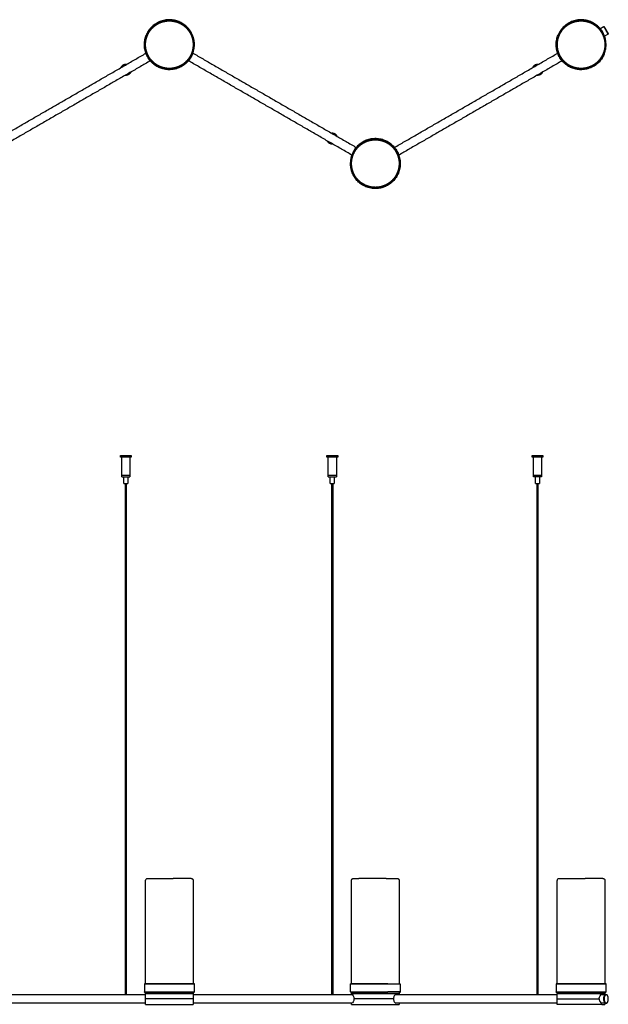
# Model space of a CAD drawing. Header units: millimetres. Extents: x -1480 to 1484, y -1111 to 1199.
# Tile 5 of 6: x 2 to 868, y -251 to 1199. Entities that reach past the tile are written whole.
import ezdxf

# ---------------------------------------------------------------- set-up
doc = ezdxf.new("R2010")
doc.units = ezdxf.units.MM
doc.layers.add('1', color=7, linetype='Continuous', true_color=0x000000)
doc.layers.add('Make2D$Visibile$Curve', color=7, linetype='Continuous', true_color=0x000000)

msp = doc.modelspace()

# ---------------------------------------------------------------- linework, layer by layer
at = {"layer": '1'}
msp.add_lwpolyline([(257, -251.1), (257.2, -250.9)], dxfattribs=at)
at = {"layer": '1', "extrusion": (0, 0, -1)}
for centre, radius, start, end in [((-190.3, -68.5), 3.04, 0.7118, 89.2882), ((-796.2, -68.2), 2.76, 354.7094, 95.2906)]:
    msp.add_arc(centre, radius, start, end, dxfattribs=at)
at = {"layer": 'Make2D$Visibile$Curve'}
for points in [[(868.4, 1177.7), (863.1, 1174.7)], [(257.3, -236.3), (490.4, -236.3)], [(858.8, -236.3), (865.1, -236.4)], [(490.4, -249.3), (257.3, -249.3)]]:
    msp.add_lwpolyline(points, dxfattribs=at)
for points, weights, degree, knots in [([(187.2, 1162.3), (187.2, 1169), (189.7, 1175.2), (192.3, 1181.9), (197.5, 1187.1), (202.6, 1192.2), (209.3, 1194.9), (215.5, 1197.3), (222.2, 1197.3), (228.9, 1197.3), (235.1, 1194.9), (241.8, 1192.2), (247, 1187.1), (252.1, 1181.9), (254.8, 1175.2), (257.2, 1169), (257.2, 1162.3)], [1, 0.926776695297, 0.890165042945, 0.853553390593, 0.853553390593, 0.853553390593, 0.890165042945, 0.926776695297, 1, 0.926776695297, 0.890165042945, 0.853553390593, 0.853553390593, 0.853553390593, 0.890165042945, 0.926776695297, 1], 2, [0, 0, 0, 13.35205, 13.35205, 27.849525, 27.849525, 42.346999, 42.346999, 55.699049, 55.699049, 69.051099, 69.051099, 83.548574, 83.548574, 98.046048, 98.046048, 111.398098, 111.398098, 111.398098]), ([(256.2, 1148.2), (270.2, 1182.2), (236.3, 1196.3), (202.3, 1210.3), (188.3, 1176.4)], [1, 0.707106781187, 1, 0.707106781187, 1], 2, [0, 0, 0, 73.5, 73.5, 147, 147, 147]), ([(188.5, 1176.3), (202.5, 1209.9), (236.2, 1196), (269.9, 1182), (255.9, 1148.4)], [1, 0.707106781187, 1, 0.707106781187, 1], 2, [0, 0, 0, 72.9, 72.9, 145.8, 145.8, 145.8]), ([(793.5, 1162.3), (793.5, 1169), (795.9, 1175.2), (798.6, 1181.9), (803.7, 1187.1), (808.8, 1192.2), (815.6, 1194.9), (821.8, 1197.3), (828.5, 1197.3), (835.1, 1197.3), (841.3, 1194.9), (848.1, 1192.2), (853.2, 1187.1), (858.3, 1181.9), (861, 1175.2), (863.5, 1169), (863.5, 1162.3)], [1, 0.926776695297, 0.890165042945, 0.853553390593, 0.853553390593, 0.853553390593, 0.890165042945, 0.926776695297, 1, 0.926776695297, 0.890165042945, 0.853553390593, 0.853553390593, 0.853553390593, 0.890165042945, 0.926776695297, 1], 2, [0, 0, 0, 13.35205, 13.35205, 27.849525, 27.849525, 42.346999, 42.346999, 55.699049, 55.699049, 69.051099, 69.051099, 83.548574, 83.548574, 98.046048, 98.046048, 111.398098, 111.398098, 111.398098]), ([(862.4, 1148.2), (876.5, 1182.2), (842.5, 1196.3), (808.6, 1210.3), (794.5, 1176.4)], [1, 0.707106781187, 1, 0.707106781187, 1], 2, [0, 0, 0, 73.5, 73.5, 147, 147, 147]), ([(862.1, 1148.4), (876.1, 1182), (842.4, 1196), (808.7, 1209.9), (794.8, 1176.3)], [1, 0.707106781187, 1, 0.707106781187, 1], 2, [-145.8, -145.8, -145.8, -72.9, -72.9, 0, 0, 0]), ([(256.2, 1148.2), (242.1, 1114.3), (208.1, 1128.4), (174.2, 1142.4), (188.3, 1176.4)], [1, 0.707106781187, 1, 0.707106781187, 1], 2, [0, 0, 0, 73.5, 73.5, 147, 147, 147]), ([(188.5, 1176.3), (174.6, 1142.6), (208.3, 1128.6), (241.9, 1114.7), (255.9, 1148.4)], [1, 0.707106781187, 1, 0.707106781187, 1], 2, [-145.8, -145.8, -145.8, -72.9, -72.9, 0, 0, 0]), ([(862.4, 1148.2), (848.3, 1114.3), (814.4, 1128.4), (780.4, 1142.4), (794.5, 1176.4)], [1, 0.707106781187, 1, 0.707106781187, 1], 2, [0, 0, 0, 73.5, 73.5, 147, 147, 147]), ([(794.8, 1176.3), (780.8, 1142.6), (814.5, 1128.6), (848.2, 1114.7), (862.1, 1148.4)], [1, 0.707106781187, 1, 0.707106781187, 1], 2, [-145.8, -145.8, -145.8, -72.9, -72.9, 0, 0, 0]), ([(257.2, 1162.3), (257.2, 1155.6), (254.8, 1149.4), (252.1, 1142.7), (247, 1137.6), (241.8, 1132.4), (235.1, 1129.8), (228.9, 1127.3), (222.2, 1127.3), (215.5, 1127.3), (209.3, 1129.8), (202.6, 1132.4), (197.5, 1137.6), (192.3, 1142.7), (189.7, 1149.4), (187.2, 1155.6), (187.2, 1162.3)], [1, 0.926776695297, 0.890165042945, 0.853553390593, 0.853553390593, 0.853553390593, 0.890165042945, 0.926776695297, 1, 0.926776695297, 0.890165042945, 0.853553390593, 0.853553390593, 0.853553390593, 0.890165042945, 0.926776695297, 1], 2, [0, 0, 0, 13.35205, 13.35205, 27.849525, 27.849525, 42.346999, 42.346999, 55.699049, 55.699049, 69.051099, 69.051099, 83.548574, 83.548574, 98.046048, 98.046048, 111.398098, 111.398098, 111.398098]), ([(863.5, 1162.3), (863.5, 1155.6), (861, 1149.4), (858.3, 1142.7), (853.2, 1137.6), (848.1, 1132.4), (841.3, 1129.8), (835.1, 1127.3), (828.5, 1127.3), (821.8, 1127.3), (815.6, 1129.8), (808.8, 1132.4), (803.7, 1137.6), (798.6, 1142.7), (795.9, 1149.4), (793.5, 1155.6), (793.5, 1162.3)], [1, 0.926776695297, 0.890165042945, 0.853553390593, 0.853553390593, 0.853553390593, 0.890165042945, 0.926776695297, 1, 0.926776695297, 0.890165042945, 0.853553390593, 0.853553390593, 0.853553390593, 0.890165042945, 0.926776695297, 1], 2, [0, 0, 0, 13.35205, 13.35205, 27.849525, 27.849525, 42.346999, 42.346999, 55.699049, 55.699049, 69.051099, 69.051099, 83.548574, 83.548574, 98.046048, 98.046048, 111.398098, 111.398098, 111.398098]), ([(158.9, 1133.1), (158.5, 1133.1), (158.1, 1133.1), (152.9, 1133.1), (150.8, 1128.5)], [0.962426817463, 0.979823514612, 1, 0.789494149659, 0.881574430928], 2, [-17.102189, -17.102189, -17.102189, -16, -16, -4.500609, -4.500609, -4.500609]), ([(765.1, 1133.1), (764.7, 1133.1), (764.3, 1133.1), (759.2, 1133.1), (757, 1128.4)], [0.962614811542, 0.979932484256, 1, 0.78909678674, 0.881923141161], 2, [-17.096237, -17.096237, -17.096237, -16, -16, -4.478902, -4.478902, -4.478902]), ([(165.4, 1121.8), (163.2, 1117.1), (158.1, 1117.1), (157.7, 1117.1), (157.3, 1117.2)], [0.881928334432, 0.789090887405, 1, 0.980049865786, 0.962817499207], 2, [4.47858, 4.47858, 4.47858, 16, 16, 17.089824, 17.089824, 17.089824]), ([(771.6, 1121.9), (769.5, 1117.1), (764.3, 1117.1), (763.9, 1117.1), (763.5, 1117.2)], [0.882336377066, 0.788629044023, 1, 0.979956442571, 0.962656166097], 2, [4.453351, 4.453351, 4.453351, 16, 16, 17.094928, 17.094928, 17.094928]), ([(469.4, 1027.1), (467.2, 1031.8), (462.1, 1031.8), (461.7, 1031.8), (461.3, 1031.8)], [0.881904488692, 0.789117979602, 1, 0.979968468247, 0.962676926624], 2, [-27.51994, -27.51994, -27.51994, -16, -16, -14.905729, -14.905729, -14.905729]), ([(462.9, 1015.9), (462.5, 1015.8), (462.1, 1015.8), (456.9, 1015.8), (454.8, 1020.6)], [0.961826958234, 0.979475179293, 1, 0.789132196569, 0.881891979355], 2, [14.878782, 14.878782, 14.878782, 16, 16, 27.519163, 27.519163, 27.519163]), ([(554.6, 1009.6), (532.3, 1038.7), (503.1, 1016.4), (473.9, 994), (496.3, 964.8)], [1, 0.707106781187, 1, 0.707106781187, 1], 2, [0, 0, 0, 73.5, 73.5, 147, 147, 147]), ([(496.6, 965), (474.4, 993.9), (503.3, 1016.1), (532.2, 1038.3), (554.4, 1009.4)], [1, 0.707106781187, 1, 0.707106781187, 1], 2, [0, 0, 0, 72.9, 72.9, 145.8, 145.8, 145.8]), ([(508, 956.9), (502.2, 960.2), (498, 965.5), (493.5, 971.1), (491.7, 978.1), (489.8, 985.1), (490.9, 992.3), (491.8, 998.9), (495.2, 1004.7), (498.5, 1010.5), (503.7, 1014.6), (509.4, 1019.1), (516.4, 1021), (523.4, 1022.9), (530.6, 1021.8), (537.2, 1020.9), (543, 1017.5)], [1, 0.926776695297, 0.890165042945, 0.853553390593, 0.853553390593, 0.853553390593, 0.890165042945, 0.926776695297, 1, 0.926776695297, 0.890165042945, 0.853553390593, 0.853553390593, 0.853553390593, 0.890165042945, 0.926776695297, 1], 2, [0, 0, 0, 13.35205, 13.35205, 27.849525, 27.849525, 42.346999, 42.346999, 55.699049, 55.699049, 69.051099, 69.051099, 83.548574, 83.548574, 98.046048, 98.046048, 111.398098, 111.398098, 111.398098]), ([(543, 1017.5), (548.8, 1014.2), (552.9, 1008.9), (557.4, 1003.3), (559.3, 996.3), (561.2, 989.3), (560.1, 982.1), (559.1, 975.5), (555.8, 969.7), (552.5, 963.9), (547.2, 959.8), (541.5, 955.3), (534.5, 953.4), (527.5, 951.5), (520.4, 952.6), (513.8, 953.6), (508, 956.9)], [1, 0.926776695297, 0.890165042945, 0.853553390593, 0.853553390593, 0.853553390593, 0.890165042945, 0.926776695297, 1, 0.926776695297, 0.890165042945, 0.853553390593, 0.853553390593, 0.853553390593, 0.890165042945, 0.926776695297, 1], 2, [0, 0, 0, 13.35205, 13.35205, 27.849525, 27.849525, 42.346999, 42.346999, 55.699049, 55.699049, 69.051099, 69.051099, 83.548574, 83.548574, 98.046048, 98.046048, 111.398098, 111.398098, 111.398098]), ([(554.6, 1009.6), (577, 980.4), (547.8, 958), (518.7, 935.7), (496.3, 964.8)], [1, 0.707106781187, 1, 0.707106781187, 1], 2, [0, 0, 0, 73.5, 73.5, 147, 147, 147]), ([(496.6, 965), (518.7, 936.1), (547.7, 958.3), (576.6, 980.5), (554.4, 1009.4)], [1, 0.707106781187, 1, 0.707106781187, 1], 2, [-145.8, -145.8, -145.8, -72.9, -72.9, 0, 0, 0]), ([(150.1, 557.1), (150.1, 557.1), (158.1, 557.1), (166.1, 557.1), (166.1, 557.1)], [1, 0.707106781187, 1, 0.707106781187, 1], 2, [-32, -32, -32, -16, -16, 0, 0, 0]), ([(166.1, 555.1), (166.1, 555.1), (158.1, 555.1), (150.1, 555.1), (150.1, 555.1)], [1, 0.707106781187, 1, 0.707106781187, 1], 2, [-32, -32, -32, -16, -16, 0, 0, 0]), ([(454.1, 557.1), (454.1, 557.1), (462.1, 557.1), (470.1, 557.1), (470.1, 557.1)], [1, 0.707106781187, 1, 0.707106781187, 1], 2, [-32, -32, -32, -16, -16, 0, 0, 0]), ([(470.1, 555.1), (470.1, 555.1), (462.1, 555.1), (454.1, 555.1), (454.1, 555.1)], [1, 0.707106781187, 1, 0.707106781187, 1], 2, [-32, -32, -32, -16, -16, 0, 0, 0]), ([(756.3, 557.1), (756.3, 557.1), (764.3, 557.1), (772.3, 557.1), (772.3, 557.1)], [1, 0.707106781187, 1, 0.707106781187, 1], 2, [-32, -32, -32, -16, -16, 0, 0, 0]), ([(772.3, 555.1), (772.3, 555.1), (764.3, 555.1), (756.3, 555.1), (756.3, 555.1)], [1, 0.707106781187, 1, 0.707106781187, 1], 2, [-32, -32, -32, -16, -16, 0, 0, 0]), ([(152.1, 528.3), (152.1, 528.3), (158.1, 528.3), (164.1, 528.3), (164.1, 528.3)], [1, 0.707106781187, 1, 0.707106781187, 1], 2, [0, 0, 0, 12, 12, 24, 24, 24]), ([(164.1, 528.1), (164.1, 528.1), (158.1, 528.1), (152.1, 528.1), (152.1, 528.1)], [1, 0.707106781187, 1, 0.707106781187, 1], 2, [0, 0, 0, 12, 12, 24, 24, 24]), ([(152.1, 526.1), (152.1, 526.1), (158.1, 526.1), (164.1, 526.1), (164.1, 526.1)], [1, 0.707106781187, 1, 0.707106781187, 1], 2, [0, 0, 0, 12, 12, 24, 24, 24]), ([(456.1, 528.3), (456.1, 528.3), (462.1, 528.3), (468.1, 528.3), (468.1, 528.3)], [1, 0.707106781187, 1, 0.707106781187, 1], 2, [0, 0, 0, 12, 12, 24, 24, 24]), ([(468.1, 528.1), (468.1, 528.1), (462.1, 528.1), (456.1, 528.1), (456.1, 528.1)], [1, 0.707106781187, 1, 0.707106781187, 1], 2, [0, 0, 0, 12, 12, 24, 24, 24]), ([(456.1, 526.1), (456.1, 526.1), (462.1, 526.1), (468.1, 526.1), (468.1, 526.1)], [1, 0.707106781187, 1, 0.707106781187, 1], 2, [0, 0, 0, 12, 12, 24, 24, 24]), ([(758.3, 528.3), (758.3, 528.3), (764.3, 528.3), (770.3, 528.3), (770.3, 528.3)], [1, 0.707106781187, 1, 0.707106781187, 1], 2, [0, 0, 0, 12, 12, 24, 24, 24]), ([(770.3, 528.1), (770.3, 528.1), (764.3, 528.1), (758.3, 528.1), (758.3, 528.1)], [1, 0.707106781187, 1, 0.707106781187, 1], 2, [0, 0, 0, 12, 12, 24, 24, 24]), ([(770.3, 526.1), (770.3, 526.1), (764.3, 526.1), (758.3, 526.1), (758.3, 526.1)], [1, 0.707106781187, 1, 0.707106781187, 1], 2, [-24, -24, -24, -12, -12, 0, 0, 0]), ([(155.1, 516.1), (155.1, 516.1), (158.1, 516.1), (161.1, 516.1), (161.1, 516.1)], [1, 0.707106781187, 1, 0.707106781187, 1], 2, [0, 0, 0, 6, 6, 12, 12, 12]), ([(459.1, 516.1), (459.1, 516.1), (462.1, 516.1), (465.1, 516.1), (465.1, 516.1)], [1, 0.707106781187, 1, 0.707106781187, 1], 2, [0, 0, 0, 6, 6, 12, 12, 12]), ([(761.3, 516.1), (761.3, 516.1), (764.3, 516.1), (767.3, 516.1), (767.3, 516.1)], [1, 0.707106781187, 1, 0.707106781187, 1], 2, [0, 0, 0, 6, 6, 12, 12, 12]), ([(222.2, -65.4), (223.2, -65.4), (224.1, -65.4), (226.1, -65.4), (228, -65.4)], [1, 0.987796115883, 0.976609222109, 0.95423543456, 0.935929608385], 2, [64, 64, 64, 65.908914, 65.908914, 69.858507, 69.858507, 69.858507]), ([(254.2, -65.4), (255.5, -65.4), (256.3, -66.3), (257.2, -67.2), (257.2, -68.4)], [1, 0.853553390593, 0.853553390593, 0.853553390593, 1], 2, [0, 0, 0, 2.485281, 2.485281, 4.970563, 4.970563, 4.970563]), ([(490.5, -68.4), (490.5, -67.7), (490.8, -66.9), (491.3, -66.3), (491.6, -66), (492, -65.8), (492.5, -65.6), (492.7, -65.5), (493.1, -65.5), (493.3, -65.5), (493.5, -65.4)], [0.868360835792, 0.783581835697, 0.741192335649, 0.741192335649, 0.741192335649, 0.741192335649, 0.741192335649, 0.741192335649, 0.741192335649, 0.741192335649, 0.741192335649], 3, [0, 0, 0, 0, 2.417232, 2.417232, 2.417232, 3.72561, 3.72561, 4.344909, 4.344909, 4.781772, 4.781772, 4.781772, 4.781772]), ([(493.5, -65.4), (498.2, -65.4), (498.8, -65.4), (499.8, -65.4), (501.1, -65.4)], [1, 0.987796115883, 0.976609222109, 0.95423543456, 0.935929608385], 2, [64, 64, 64, 65.908914, 65.908914, 69.858507, 69.858507, 69.858507]), ([(541.5, -65.4), (542.3, -65.4), (543.1, -65.4), (544.7, -65.4), (557.5, -65.4)], [1, 0.987796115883, 0.976609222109, 0.95423543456, 0.935929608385], 2, [36.955393, 36.955393, 36.955393, 38.864307, 38.864307, 42.8139, 42.8139, 42.8139]), ([(557.5, -65.4), (557.5, -65.4), (557.9, -65.5), (558.2, -65.5), (558.4, -65.6), (559, -65.8), (559.3, -66), (559.6, -66.3), (560.2, -66.9), (560.5, -67.7), (560.5, -68.4)], [1, 1, 1, 1, 1, 1, 1, 1, 1, 1.05719095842, 1.17157287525], 3, [0, 0, 0, 0, 0.306089, 0.306089, 0.967741, 0.967741, 2.365594, 2.365594, 2.365594, 4.782826, 4.782826, 4.782826, 4.782826]), ([(828.4, -65.4), (829.4, -65.4), (830.4, -65.4), (832.3, -65.4), (834.3, -65.4)], [1, 0.987796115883, 0.976609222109, 0.95423543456, 0.935929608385], 2, [64, 64, 64, 65.908914, 65.908914, 69.858507, 69.858507, 69.858507]), ([(860.4, -65.4), (861.7, -65.4), (862.6, -66.3), (863.4, -67.2), (863.4, -68.4)], [1, 0.853553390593, 0.853553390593, 0.853553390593, 1], 2, [0, 0, 0, 2.485281, 2.485281, 4.970563, 4.970563, 4.970563]), ([(259, -220.8), (259, -220.8), (222.2, -220.8), (185.5, -220.8), (185.5, -220.8)], [1, 0.707106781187, 1, 0.707106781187, 1], 2, [0, 0, 0, 73.5, 73.5, 147, 147, 147]), ([(185.8, -220.5), (185.8, -220.5), (222.2, -220.5), (258.7, -220.5), (258.7, -220.5)], [1, 0.707106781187, 1, 0.707106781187, 1], 2, [-145.8, -145.8, -145.8, -72.9, -72.9, 0, 0, 0]), ([(543.8, -220.8), (512, -220.8), (493.6, -220.8), (488.7, -220.8), (488.7, -220.8)], [1, 0.707106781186, 1, 0.90012054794, 0.868360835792], 2, [0, 0, 0, 73.5, 73.5, 98.564219, 98.564219, 98.564219]), ([(489, -220.5), (489, -220.5), (493.9, -220.5), (512.1, -220.5), (543.7, -220.5)], [0.868360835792, 0.90012054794, 1, 0.707106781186, 1], 2, [-97.759613, -97.759613, -97.759613, -72.9, -72.9, 0, 0, 0]), ([(865.2, -220.8), (865.2, -220.8), (828.4, -220.8), (791.7, -220.8), (791.7, -220.8)], [1, 0.707106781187, 1, 0.707106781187, 1], 2, [0, 0, 0, 73.5, 73.5, 147, 147, 147]), ([(792, -220.5), (792, -220.5), (828.4, -220.5), (864.9, -220.5), (864.9, -220.5)], [1, 0.707106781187, 1, 0.707106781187, 1], 2, [-145.8, -145.8, -145.8, -72.9, -72.9, 0, 0, 0]), ([(185.5, -232.5), (185.5, -232.5), (222.2, -232.5), (259, -232.5), (259, -232.5)], [1, 0.707106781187, 1, 0.707106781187, 1], 2, [0, 0, 0, 73.5, 73.5, 147, 147, 147]), ([(191.7, -242.8), (190.9, -242.8), (190.2, -242.8), (187, -242.8), (187, -242.8)], [1, 0.998981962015, 1, 0.949481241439, 0.944654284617], 2, [0, 0, 0, 3.2709, 3.2709, 19.740035, 19.740035, 19.740035]), ([(257.4, -242.8), (257.4, -242.8), (252.7, -242.8), (244.6, -242.8), (228.7, -242.8), (222.2, -242.8), (215.7, -242.8), (199.8, -242.8), (191.7, -242.8)], [0.95638072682, 0.944616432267, 1, 0.908639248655, 1, 0.98281971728, 1, 0.908103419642, 1], 2, [12.746893, 12.746893, 12.746893, 32.369564, 32.369564, 64.739128, 64.739128, 77.966376, 77.966376, 110.355066, 110.355066, 110.355066]), ([(191.9, -234.8), (202, -234.8), (222.2, -234.8), (242.4, -234.8), (252.5, -234.8), (257.2, -234.8), (257.2, -234.8)], [1, 0.86602577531, 1, 0.866025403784, 1, 0.933004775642, 0.93301270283], 2, [-121.269986, -121.269986, -121.269986, -80.846705, -80.846705, -40.423352, -40.423352, -20.209285, -20.209285, -20.209285]), ([(192.1, -234.5), (205.4, -234.5), (231.2, -234.5), (257, -234.5), (257, -234.5)], [1, 0.793353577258, 1, 0.793353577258, 1], 2, [0, 0, 0, 53.329183, 53.329183, 106.658365, 106.658365, 106.658365]), ([(488.7, -232.5), (488.7, -232.5), (493.6, -232.5), (512, -232.5), (543.8, -232.5)], [0.868360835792, 0.90012054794, 1, 0.707106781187, 1], 2, [48.435781, 48.435781, 48.435781, 73.5, 73.5, 147, 147, 147]), ([(490.5, -234.8), (490.5, -234.8), (495.2, -234.8), (505.3, -234.8), (525.5, -234.8), (545.7, -234.8), (555.8, -234.8)], [0.933012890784, 0.933027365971, 1, 0.866025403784, 1, 0.866025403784, 1], 2, [-101.053977, -101.053977, -101.053977, -80.846705, -80.846705, -40.423352, -40.423352, 0, 0, 0]), ([(490.7, -234.5), (490.7, -234.5), (500.9, -234.5), (519.7, -234.5), (542.8, -234.5)], [0.90052205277, 0.876744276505, 1, 0.793353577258, 1], 2, [21.520614, 21.520614, 21.520614, 53.329183, 53.329183, 106.658365, 106.658365, 106.658365]), ([(552.2, -242.8), (541.7, -242.8), (525.5, -242.8), (510.6, -242.8), (494.1, -242.8)], [1, 0.908639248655, 1, 0.915341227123, 0.987579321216], 2, [-110.355066, -110.355066, -110.355066, -77.985502, -77.985502, -47.990482, -47.990482, -47.990482]), ([(791.7, -232.5), (791.7, -232.5), (828.4, -232.5), (865.2, -232.5), (865.2, -232.5)], [1, 0.707106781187, 1, 0.707106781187, 1], 2, [0, 0, 0, 73.5, 73.5, 147, 147, 147]), ([(793.3, -242.9), (793.3, -242.9), (795.3, -242.9), (797.5, -242.9), (801.8, -242.9), (812.4, -242.9), (828.6, -242.9), (844.7, -242.9), (855.2, -242.9)], [0.955993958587, 0.963525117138, 1, 0.98281971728, 1, 0.908639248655, 1, 0.908639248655, 1], 2, [-90.755968, -90.755968, -90.755968, -77.914425, -77.914425, -64.679068, -64.679068, -32.339534, -32.339534, 0, 0, 0]), ([(798.2, -234.8), (808.3, -234.8), (828.5, -234.8), (848.7, -234.8), (858.8, -234.8)], [1, 0.866025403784, 1, 0.866025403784, 1], 2, [-80.846705, -80.846705, -80.846705, -40.423352, -40.423352, 0, 0, 0]), ([(863.2, -234.5), (863.2, -234.5), (837.4, -234.5), (811.7, -234.5), (798.4, -234.5)], [1, 0.793353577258, 1, 0.793353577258, 1], 2, [-106.658365, -106.658365, -106.658365, -53.329183, -53.329183, 0, 0, 0]), ([(865.1, -249.4), (861.9, -249.4), (861.9, -242.9), (861.9, -236.4), (865.1, -236.4)], [1, 0.707106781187, 1, 0.707106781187, 1], 2, [0, 0, 0, 13, 13, 26, 26, 26]), ([(865.4, -236.7), (862.3, -236.7), (862.3, -242.9), (862.3, -249.1), (865.4, -249.1)], [1, 0.707106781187, 1, 0.707106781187, 1], 2, [-24.8, -24.8, -24.8, -12.4, -12.4, 0, 0, 0]), ([(867.2, -248), (868.5, -246.1), (868.5, -242.9), (868.5, -239.7), (867.2, -237.8)], [0.859744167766, 0.823443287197, 1, 0.823443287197, 0.859744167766], 2, [-19.874749, -19.874749, -19.874749, -12.4, -12.4, -4.925251, -4.925251, -4.925251]), ([(191.9, -250.9), (209.4, -250.9), (239.7, -250.9), (257.2, -250.9), (257.2, -250.9)], [1, 0.707106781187, 1, 0.806995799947, 0.86835475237], 2, [0, 0, 0, 70.0153, 70.0153, 116.152412, 116.152412, 116.152412]), ([(490.5, -250.9), (490.5, -250.9), (508, -250.9), (538.3, -250.9), (555.8, -250.9)], [0.868334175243, 0.807028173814, 1, 0.707106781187, 1], 2, [23.885928, 23.885928, 23.885928, 70.0153, 70.0153, 140.030601, 140.030601, 140.030601]), ([(858.8, -250.9), (848.7, -250.9), (828.5, -250.9), (808.2, -250.9), (798.1, -250.9)], [1, 0.865741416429, 1, 0.865741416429, 1], 2, [-80.952733, -80.952733, -80.952733, -40.476366, -40.476366, 0, 0, 0])]:
    msp.add_rational_spline(points, weights, degree=degree, knots=knots, dxfattribs=at)
for points, degree in [([(856.6, 1186), (859.2, 1187.5), (861.9, 1189)], 2), ([(861.9, 1189), (862.1, 1188.9), (862.3, 1188.9)], 2), ([(868.5, 1178.2), (868.4, 1177.9), (868.4, 1177.7)], 2), ([(-52.7, 1010.9), (67.5, 1080.3), (187.7, 1149.7)], 2), ([(256.8, 1149.9), (377.1, 1080.4), (497.4, 1011)], 2), ([(553.5, 1010.9), (673.9, 1080.4), (794.2, 1149.9)], 2), ([(194.2, 1138.5), (74, 1069.1), (-46.2, 999.7)], 2), ([(490.9, 999.7), (370.6, 1069.2), (250.3, 1138.6)], 2), ([(800.5, 1138.5), (680.3, 1069.1), (560.1, 999.7)], 2), ([(150.1, 555.1), (150.1, 556.1), (150.1, 557.1)], 2), ([(152.1, 528.3), (152.1, 541.7), (152.1, 555.1)], 2), ([(164.1, 555.1), (164.1, 541.7), (164.1, 528.3)], 2), ([(166.1, 557.1), (166.1, 556.1), (166.1, 555.1)], 2), ([(454.1, 555.1), (454.1, 556.1), (454.1, 557.1)], 2), ([(456.1, 528.3), (456.1, 541.7), (456.1, 555.1)], 2), ([(468.1, 555.1), (468.1, 541.7), (468.1, 528.3)], 2), ([(470.1, 557.1), (470.1, 556.1), (470.1, 555.1)], 2), ([(756.3, 555.1), (756.3, 556.1), (756.3, 557.1)], 2), ([(758.3, 528.3), (758.3, 541.7), (758.3, 555.1)], 2), ([(770.3, 555.1), (770.3, 541.7), (770.3, 528.3)], 2), ([(772.3, 557.1), (772.3, 556.1), (772.3, 555.1)], 2), ([(152.1, 526.1), (152.1, 527.1), (152.1, 528.1)], 2), ([(155.1, 516.1), (155.1, 521.1), (155.1, 526.1)], 2), ([(161.1, 526.1), (161.1, 521.1), (161.1, 516.1)], 2), ([(164.1, 528.1), (164.1, 527.1), (164.1, 526.1)], 2), ([(456.1, 526.1), (456.1, 527.1), (456.1, 528.1)], 2), ([(459.1, 516.1), (459.1, 521.1), (459.1, 526.1)], 2), ([(465.1, 526.1), (465.1, 521.1), (465.1, 516.1)], 2), ([(468.1, 528.1), (468.1, 527.1), (468.1, 526.1)], 2), ([(758.3, 526.1), (758.3, 527.1), (758.3, 528.1)], 2), ([(761.3, 516.1), (761.3, 521.1), (761.3, 526.1)], 2), ([(767.3, 526.1), (767.3, 521.1), (767.3, 516.1)], 2), ([(770.3, 528.1), (770.3, 527.1), (770.3, 526.1)], 2), ([(157.5, -236.3), (157.5, 139.9), (157.5, 516.1)], 2), ([(158.7, 516.1), (158.7, 139.9), (158.7, -236.3)], 2), ([(461.5, -236.3), (461.5, 139.9), (461.5, 516.1)], 2), ([(462.7, 516.1), (462.7, 139.9), (462.7, -236.3)], 2), ([(763.7, -236.3), (763.7, 139.9), (763.7, 516.1)], 2), ([(764.9, 516.1), (764.9, 139.9), (764.9, -236.3)], 2), ([(187.2, -220.5), (187.2, -144.5), (187.2, -68.4)], 2), ([(257.2, -68.4), (257.2, -144.5), (257.2, -220.5)], 2), ([(490.5, -220.5), (490.5, -144.5), (490.5, -68.4)], 2), ([(560.5, -68.4), (560.5, -144.5), (560.5, -220.5)], 2), ([(793.4, -220.5), (793.4, -144.5), (793.4, -68.4)], 2), ([(863.4, -68.4), (863.4, -144.5), (863.4, -220.5)], 2), ([(185.8, -220.5), (185.6, -220.7), (185.5, -220.8)], 2), ([(185.5, -220.8), (185.5, -226.7), (185.5, -232.5)], 2), ([(258.7, -220.5), (258.8, -220.7), (259, -220.8)], 2), ([(259, -232.5), (259, -226.7), (259, -220.8)], 2), ([(488.7, -220.8), (488.9, -220.7), (489, -220.5)], 2), ([(488.7, -232.5), (488.7, -226.7), (488.7, -220.8)], 2), ([(561.9, -220.5), (562.1, -220.7), (562.2, -220.8)], 2), ([(562.2, -220.8), (562.2, -226.7), (562.2, -232.5)], 2), ([(791.7, -220.8), (791.8, -220.7), (792, -220.5)], 2), ([(791.7, -220.8), (791.7, -226.7), (791.7, -232.5)], 2), ([(864.9, -220.5), (865, -220.7), (865.2, -220.8)], 2), ([(865.2, -232.5), (865.2, -226.7), (865.2, -220.8)], 2), ([(-50.4, -236.3), (68.4, -236.3), (187.2, -236.3)], 2), ([(187.5, -234.5), (186.5, -233.5), (185.5, -232.5)], 2), ([(187, -242.8), (187.1, -238.8), (187.2, -234.8)], 2), ([(187.2, -250.9), (187.1, -246.9), (187, -242.8)], 2), ([(187.2, -234.8), (187.3, -234.7), (187.4, -234.6), (187.5, -234.5)], 3), ([(259, -232.5), (258, -233.5), (257, -234.5)], 2), ([(257, -234.5), (257, -234.6), (257.1, -234.7), (257.2, -234.8)], 3), ([(257.2, -234.8), (257.3, -238.8), (257.4, -242.8)], 2), ([(257.4, -242.8), (257.3, -246.9), (257.2, -250.9)], 2), ([(490.7, -234.5), (490.1, -233.9), (489.4, -233.2), (488.7, -232.5)], 3), ([(490.4, -236.3), (490.4, -235.6), (490.5, -234.8)], 2), ([(490.5, -234.8), (490.5, -234.7), (490.6, -234.6), (490.7, -234.5)], 3), ([(555.8, -236.3), (674.6, -236.3), (793.4, -236.3)], 2), ([(562.2, -232.5), (561.2, -233.5), (560.2, -234.5)], 2), ([(560.2, -234.5), (560.3, -234.6), (560.4, -234.7), (560.5, -234.8)], 3), ([(560.5, -234.8), (560.5, -235.6), (560.5, -236.3)], 2), ([(793.7, -234.5), (792.7, -233.5), (791.7, -232.5)], 2), ([(793.2, -242.9), (793.3, -238.9), (793.4, -234.8)], 2), ([(793.4, -250.9), (793.3, -246.9), (793.2, -242.9)], 2), ([(793.4, -234.8), (793.5, -234.7), (793.6, -234.6), (793.7, -234.5)], 3), ([(865.2, -232.5), (864.2, -233.5), (863.2, -234.5)], 2), ([(863.2, -234.5), (863.3, -234.6), (863.4, -234.7), (863.5, -234.8)], 3), ([(863.5, -234.8), (863.5, -235.6), (863.5, -236.4)], 2), ([(187.2, -249.3), (68.4, -249.3), (-50.4, -249.3)], 2), ([(490.5, -250.9), (490.4, -250.1), (490.4, -249.3)], 2), ([(793.4, -249.3), (674.6, -249.3), (555.8, -249.3)], 2), ([(560.5, -249.3), (560.5, -250.1), (560.5, -250.9)], 2), ([(865.1, -249.4), (862, -249.4), (858.9, -249.4)], 2), ([(863.5, -249.4), (863.5, -250.1), (863.5, -250.9)], 2)]:
    msp.add_open_spline(points, degree=degree, dxfattribs=at)
for points, weights in [([(865.1, 1183.4), (861.9, 1189), (861.9, 1189)], [1, 0.707106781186, 1]), ([(862.3, 1188.9), (862.3, 1188.9), (865.4, 1183.5)], [1, 0.707106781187, 1]), ([(868.4, 1177.7), (868.4, 1177.7), (865.1, 1183.4)], [1, 0.707106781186, 1]), ([(865.4, 1183.5), (868.5, 1178.2), (868.5, 1178.2)], [1, 0.707106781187, 1]), ([(190.7, -65.4), (195, -65.4), (222.2, -65.4)], [0.935929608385, 0.762024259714, 0.955252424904]), ([(254.2, -65.4), (254.2, -65.4), (228, -65.4)], [1, 0.743718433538, 0.935929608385]), ([(541.5, -65.4), (518.4, -65.4), (501.1, -65.4)], [1, 0.743718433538, 0.935929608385]), ([(797, -65.4), (801.3, -65.4), (828.4, -65.4)], [0.935929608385, 0.762024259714, 0.955252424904]), ([(860.4, -65.4), (860.4, -65.4), (834.3, -65.4)], [1, 0.743718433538, 0.935929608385]), ([(543.7, -220.5), (561.9, -220.5), (561.9, -220.5)], [1, 0.806986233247, 0.868360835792]), ([(543.8, -220.8), (562.2, -220.8), (562.2, -220.8)], [1, 0.806986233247, 0.868360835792]), ([(187.2, -234.8), (187.2, -234.8), (191.9, -234.8)], [0.966044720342, 0.949440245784, 1]), ([(192.1, -234.5), (187.5, -234.5), (187.5, -234.5)], [1, 0.965925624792, 1]), ([(542.8, -234.5), (550.9, -234.5), (555.6, -234.5)], [1, 0.965925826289, 1]), ([(562.2, -232.5), (562.2, -232.5), (543.8, -232.5)], [0.868360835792, 0.806986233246, 1]), ([(555.6, -234.5), (560.2, -234.5), (560.2, -234.5)], [1, 0.916609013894, 0.900521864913]), ([(555.8, -234.8), (560.5, -234.8), (560.5, -234.8)], [1, 0.949416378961, 0.966060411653]), ([(793.4, -234.8), (793.4, -234.8), (798.1, -234.8)], [0.966258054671, 0.94953849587, 1]), ([(798.4, -234.5), (793.7, -234.5), (793.7, -234.5)], [1, 0.965925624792, 1]), ([(863.5, -234.8), (863.5, -234.8), (858.8, -234.8)], [0.933296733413, 0.933430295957, 1]), ([(865.1, -236.4), (866.2, -236.4), (867, -237.6)], [1, 0.883663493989, 0.859744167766]), ([(867.2, -237.8), (866.4, -236.7), (865.4, -236.7)], [0.859744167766, 0.88366349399, 1]), ([(187.2, -250.9), (187.2, -250.9), (191.9, -250.9)], [0.86835475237, 0.90011098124, 1]), ([(555.8, -250.9), (560.5, -250.9), (560.5, -250.9)], [1, 0.900078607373, 0.868334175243]), ([(798.1, -250.9), (793.4, -250.9), (793.4, -250.9)], [1, 0.933208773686, 0.933296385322]), ([(858.8, -250.9), (863.5, -250.9), (863.5, -250.9)], [1, 0.933430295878, 0.933296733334]), ([(867, -248.2), (866.2, -249.4), (865.1, -249.4)], [0.859744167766, 0.883663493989, 1]), ([(865.4, -249.1), (866.4, -249.1), (867.2, -248)], [1, 0.883663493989, 0.859744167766])]:
    msp.add_rational_spline(points, weights, degree=2, dxfattribs=at)
for points, knots in [([(190.2, -65.4), (190.2, -65.4), (190.3, -65.4), (190.3, -65.4), (190.4, -65.4), (190.5, -65.4), (190.6, -65.4), (190.7, -65.4)], [0, 0, 0, 0, 1.55802, 1.55802, 3.683974, 3.683974, 5.85566, 5.85566, 5.85566, 5.85566]), ([(796.4, -65.4), (796.5, -65.4), (796.5, -65.4), (796.5, -65.4), (796.6, -65.4), (796.8, -65.4), (796.9, -65.4), (797, -65.4)], [0, 0, 0, 0, 1.55802, 1.55802, 3.683974, 3.683974, 5.85566, 5.85566, 5.85566, 5.85566]), ([(490.4, -236.3), (491.3, -236.3), (492.2, -237), (493.7, -239.5), (494.1, -241.1), (494.1, -242.8)], [0, 0, 0, 0, 5.243836, 5.243836, 10.492248, 10.492248, 10.492248, 10.492248]), ([(494.1, -242.8), (494.1, -244.6), (493.7, -246.2), (492.2, -248.6), (491.3, -249.3), (490.4, -249.3)], [10.492248, 10.492248, 10.492248, 10.492248, 15.733692, 15.733692, 20.975136, 20.975136, 20.975136, 20.975136]), ([(555.8, -236.3), (555, -236.3), (554, -237), (552.6, -239.5), (552.2, -241.1), (552.2, -242.8)], [0, 0, 0, 0, 5.243836, 5.243836, 10.492248, 10.492248, 10.492248, 10.492248]), ([(552.2, -242.8), (552.2, -244.6), (552.6, -246.2), (554, -248.6), (555, -249.3), (555.8, -249.3)], [10.492248, 10.492248, 10.492248, 10.492248, 15.733692, 15.733692, 20.975136, 20.975136, 20.975136, 20.975136]), ([(855.2, -242.9), (855.2, -241.1), (855.6, -239.5), (857.1, -237), (858, -236.3), (858.8, -236.3)], [0, 0, 0, 0, 5.250951, 5.250951, 10.497324, 10.497324, 10.497324, 10.497324]), ([(855.2, -242.9), (855.2, -244.6), (855.6, -246.3), (857, -248.6), (858, -249.3), (858.9, -249.4)], [-10.467288, -10.467288, -10.467288, -10.467288, -5.234615, -5.234615, -0.001942, -0.001942, -0.001942, -0.001942])]:
    msp.add_open_spline(points, degree=3, knots=knots, dxfattribs=at)

doc.saveas('drawing.dxf')
